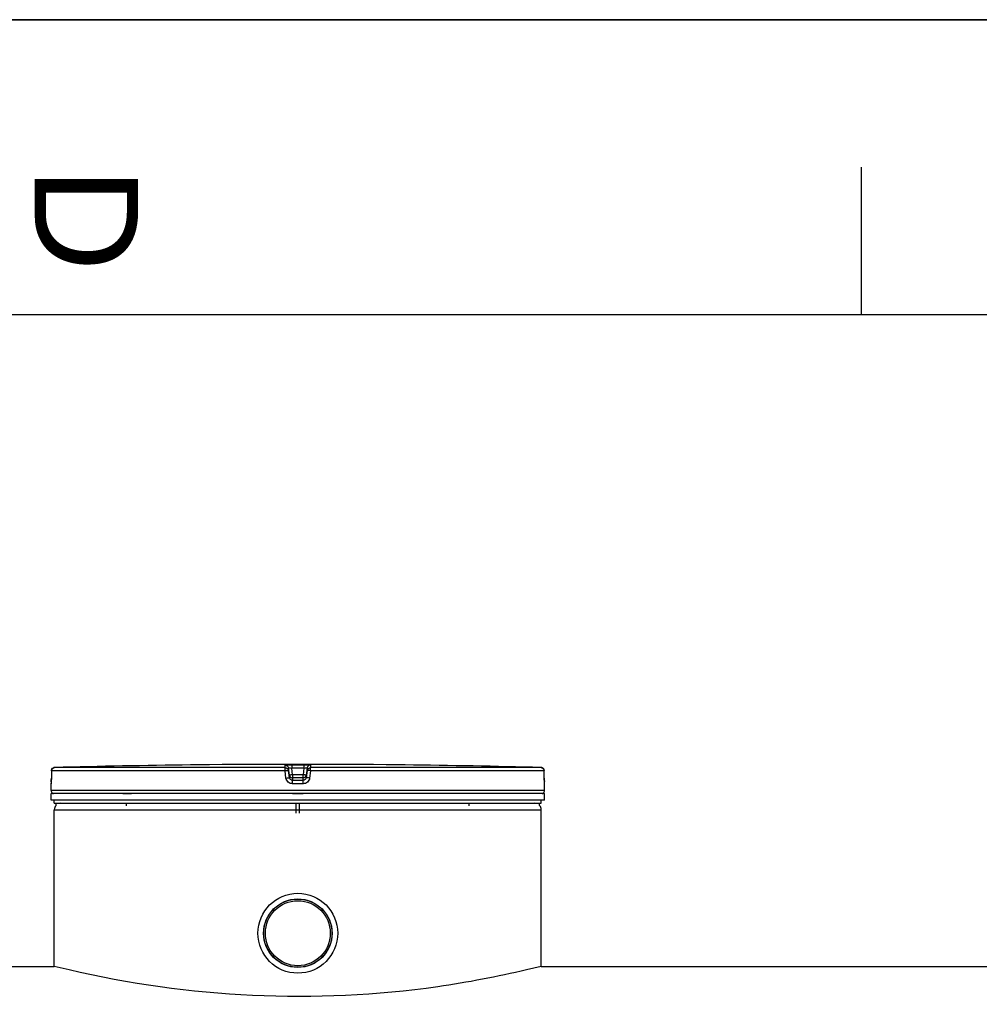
# Model space of a CAD drawing. Header units: millimetres. Extents: x 0 to 420, y 0 to 297.
# Tile 17 of 30: x 234 to 267, y 264 to 297. Entities that reach past the tile are written whole.
import ezdxf

# ---------------------------------------------------------------- set-up
doc = ezdxf.new("R2010")
doc.units = ezdxf.units.MM
doc.header["$LTSCALE"] = 23.1
doc.layers.get('0').update_dxf_attribs({"linetype": 'CONTINUOUS'})
doc.layers.add('01_GLOBAL', color=7, linetype='CONTINUOUS')
doc.layers.add('AXES_REF', color=7, linetype='CONTINUOUS')
doc.styles.add('TEXTSTYLE_2', font='arial.ttf')

# ---------------------------------------------------------------- blocks, each defined once
blk = doc.blocks.new('MARGEA3_BL0', base_point=(210.000078, 148.5))
at = {"color": 7, "linetype": 'Continuous'}
for p, q in [((420.000078, 297.000001), (0.000078, 297.000001)), ((0.000078, 296.999914), (420, 296.999914)), ((262.500078, 292.000001), (262.500078, 287.000001)), ((410.000078, 287.000001), (10.000078, 287.000001))]:
    blk.add_line(p, q, dxfattribs=at)
at = {"color": 7, "linetype": 'Continuous', "style": 'TEXTSTYLE_2', "oblique": 0.0000187}
blk.add_text('D', height=3.5, rotation=270, dxfattribs=at).set_placement((234.500078, 292.000001))

msp = doc.modelspace()

# ---------------------------------------------------------------- linework, layer by layer
at = {"color": 7, "linetype": 'Continuous'}
for p, q in [((0, 297), (420, 297)), ((235.063, 271.559), (235.061, 271.311)), ((239.996, 271.757), (239.777, 271.754)), ((239.997, 271.757), (239.996, 271.757)), ((239.996, 271.757), (239.996, 271.757)), ((239.997, 271.757), (239.997, 271.757)), ((246.828, 271.757), (246.827, 271.757)), ((247.047, 271.754), (246.828, 271.757)), ((251.762, 271.311), (251.761, 271.559)), ((235.058, 271.164), (235.057, 271.156)), ((235.059, 271.186), (235.058, 271.174)), ((235.058, 271.174), (235.058, 271.164)), ((235.06, 271.213), (235.059, 271.199)), ((235.059, 271.199), (235.059, 271.186)), ((235.061, 271.263), (235.06, 271.245)), ((235.06, 271.245), (235.06, 271.229)), ((235.06, 271.229), (235.06, 271.213)), ((235.061, 271.281), (235.061, 271.263)), ((251.763, 271.288), (251.762, 271.311)), ((251.763, 271.271), (251.762, 271.293)), ((251.763, 271.254), (251.763, 271.275)), ((251.763, 271.238), (251.763, 271.258)), ((251.764, 271.222), (251.763, 271.241)), ((251.764, 271.208), (251.764, 271.226)), ((251.765, 271.195), (251.764, 271.212)), ((251.765, 271.184), (251.765, 271.198)), ((251.766, 271.173), (251.765, 271.186)), ((251.766, 271.164), (251.765, 271.175)), ((251.767, 271.15), (251.766, 271.171)), ((235.052, 270.895), (235.052, 271.118)), ((235.057, 271.15), (235.056, 271.139)), ((235.056, 271.139), (235.056, 271.137)), ((235.057, 271.156), (235.057, 271.15)), ((251.767, 271.15), (251.767, 271.156)), ((251.767, 271.142), (251.767, 271.15)), ((251.772, 270.895), (251.772, 271.118)), ((251.772, 270.785), (235.052, 270.785)), ((235.052, 270.565), (235.052, 270.785)), ((251.772, 270.565), (235.052, 270.565)), ((235.096, 270.785), (235.096, 270.79)), ((235.162, 270.455), (235.162, 270.565)), ((251.662, 270.455), (251.662, 270.565)), ((251.728, 270.785), (251.728, 270.79)), ((251.772, 270.565), (251.772, 270.785)), ((235.162, 270.455), (251.662, 270.455)), ((235.219, 270.383), (235.219, 270.455)), ((235.325, 270.448), (235.325, 270.455)), ((237.603, 270.367), (237.603, 270.455)), ((243.359, 270.125), (243.359, 270.455)), ((243.465, 270.125), (243.465, 270.455)), ((249.22, 270.367), (249.22, 270.455)), ((251.499, 270.448), (251.499, 270.455)), ((251.605, 270.383), (251.605, 270.455)), ((218.939, 264.933), (235.162, 264.933)), ((235.66, 264.813), (235.162, 264.933)), ((251.662, 264.933), (251.165, 264.813)), ((251.662, 264.933), (267.845, 264.933))]:
    msp.add_line(p, q, dxfattribs=at)
at = {"color": 9, "linetype": 'Continuous'}
for p, q in [((235.063, 271.558), (235.061, 271.311)), ((235.063, 271.558), (235.063, 271.559)), ((242.979, 271.558), (235.063, 271.558)), ((242.985, 271.668), (235.17, 271.668)), ((243.01, 271.311), (242.979, 271.558)), ((242.985, 271.668), (242.985, 271.754)), ((243.094, 271.572), (243.094, 271.658)), ((243.125, 271.411), (243.094, 271.658)), ((243.125, 271.324), (243.094, 271.572)), ((243.206, 271.757), (243.206, 271.646)), ((243.206, 271.757), (243.412, 271.757)), ((243.617, 271.646), (243.206, 271.646)), ((243.234, 271.425), (243.206, 271.646)), ((243.412, 271.757), (243.617, 271.757)), ((243.617, 271.646), (243.59, 271.425)), ((243.617, 271.757), (243.617, 271.646)), ((243.73, 271.658), (243.699, 271.411)), ((243.73, 271.572), (243.699, 271.324)), ((243.73, 271.658), (243.73, 271.572)), ((243.845, 271.558), (243.813, 271.311)), ((243.839, 271.754), (243.839, 271.668)), ((251.654, 271.668), (243.839, 271.668)), ((251.761, 271.558), (243.845, 271.558)), ((246.827, 271.757), (246.827, 271.757)), ((251.761, 271.558), (251.761, 271.559)), ((251.762, 271.311), (251.761, 271.558)), ((235.061, 271.311), (235.061, 271.311)), ((243.125, 271.411), (243.125, 271.324)), ((243.125, 271.411), (243.126, 271.404)), ((243.233, 271.314), (243.234, 271.314)), ((243.59, 271.425), (243.234, 271.425)), ((243.234, 271.425), (243.234, 271.228)), ((243.59, 271.314), (243.234, 271.314)), ((243.412, 271.228), (243.234, 271.228)), ((243.59, 271.228), (243.412, 271.228)), ((243.59, 271.228), (243.59, 271.425)), ((243.591, 271.314), (243.59, 271.314)), ((243.699, 271.411), (243.698, 271.404)), ((243.699, 271.324), (243.699, 271.411)), ((251.762, 271.311), (251.762, 271.311)), ((235.054, 271.118), (235.052, 271.118)), ((251.772, 270.895), (235.052, 270.895)), ((243.412, 271.118), (243.232, 271.118)), ((243.592, 271.118), (243.412, 271.118)), ((251.772, 271.118), (251.77, 271.118)), ((235.096, 270.79), (235.131, 270.79)), ((237.48, 270.79), (237.78, 270.79)), ((243.236, 270.79), (243.588, 270.79)), ((251.692, 270.79), (251.728, 270.79))]:
    msp.add_line(p, q, dxfattribs=at)
at = {"color": 7, "linetype": 'Continuous'}
for points in [[(235.061, 271.311), (235.061, 271.291), (235.061, 271.281)], [(251.768, 271.139), (251.768, 271.137), (251.768, 271.136), (251.768, 271.137), (251.768, 271.137), (251.768, 271.138), (251.768, 271.14), (251.767, 271.142)]]:
    msp.add_lwpolyline(points, dxfattribs=at)
for radius in [1.353, 1.161]:
    msp.add_circle((243.412, 266.055), radius, dxfattribs=at)
at = {"color": 9, "linetype": 'Continuous'}
for centre, radius, start, end in [((235.175, 271.554), 0.115, 112.0165, 113.769), ((235.175, 271.554), 0.114, 106.6749, 112.0212), ((235.174, 271.556), 0.112, 102.7775, 106.6743), ((235.174, 271.558), 0.11, 99.3134, 102.7775), ((235.173, 271.563), 0.105, 91.5404, 99.3514), ((251.651, 271.563), 0.105, 80.773, 88.4616), ((251.65, 271.559), 0.109, 79.0843, 80.8147), ((251.65, 271.557), 0.111, 73.5209, 79.0707), ((251.649, 271.555), 0.113, 71.9797, 73.5335), ((251.649, 271.554), 0.114, 65.3471, 71.9745), ((251.649, 271.554), 0.114, 58.802, 65.3574), ((231.298, 271.329), 3.763, 357.8524, 359.726), ((244.319, 262.733), 8.76, 97.1155, 97.4749), ((242.505, 262.733), 8.76, 82.5251, 82.8845), ((255.579, 271.33), 3.816, 180.2832, 182.0532)]:
    msp.add_arc(centre, radius, start, end, dxfattribs=at)
at = {"color": 7, "linetype": 'Continuous'}
for centre, radius, start, end in [((243.412, -45.964), 317.739, 90.65549, 91.48637), ((243.412, -45.96), 317.735, 89.3842, 90.6158), ((243.412, -45.96), 317.735, 88.51363, 89.34452), ((243.231, 271.424), 0.107, 191.0823, 194.1887), ((243.236, 271.426), 0.112, 194.2514, 207.6086), ((243.237, 271.426), 0.114, 207.5628, 214.2521), ((243.586, 271.426), 0.114, 325.8327, 332.443), ((243.587, 271.426), 0.113, 332.399, 345.5782), ((243.592, 271.424), 0.107, 345.6375, 348.9197), ((235.162, 271.118), 0.11, 162.8745, 180), ((235.162, 270.895), 0.11, 180, 235.7356), ((251.662, 270.895), 0.11, 304.2644, 360), ((251.662, 271.118), 0.11, 0, 17.1275), ((235.124, 270.79), 0.0286, 148.6217, 180), ((251.699, 270.79), 0.0286, 0, 31.3783)]:
    msp.add_arc(centre, radius, start, end, dxfattribs=at)
for points in [[(235.063, 271.559), (235.063, 271.61), (235.119, 271.667), (235.17, 271.668)], [(251.654, 271.668), (251.705, 271.667), (251.76, 271.61), (251.761, 271.559)], [(243.143, 271.362), (243.162, 271.334), (243.199, 271.315), (243.233, 271.314)], [(243.68, 271.362), (243.661, 271.334), (243.625, 271.315), (243.591, 271.314)]]:
    msp.add_open_spline(points, degree=3, dxfattribs=at)
at = {"color": 9, "linetype": 'Continuous'}
for points in [[(235.063, 271.558), (235.063, 271.598), (235.092, 271.642), (235.129, 271.659)], [(242.985, 271.754), (243.033, 271.754), (243.088, 271.706), (243.094, 271.658)], [(242.985, 271.668), (243.033, 271.668), (243.088, 271.62), (243.094, 271.572)], [(243.839, 271.754), (243.791, 271.754), (243.736, 271.706), (243.73, 271.658)], [(243.73, 271.572), (243.736, 271.62), (243.791, 271.668), (243.839, 271.668)], [(251.761, 271.558), (251.761, 271.594), (251.739, 271.633), (251.708, 271.652)], [(243.234, 271.228), (243.185, 271.228), (243.131, 271.276), (243.125, 271.324)], [(243.699, 271.324), (243.693, 271.276), (243.638, 271.228), (243.59, 271.228)]]:
    msp.add_open_spline(points, degree=3, dxfattribs=at)
for points, knots in [([(242.979, 271.558), (242.979, 271.584), (242.988, 271.614), (242.975, 271.663), (242.985, 271.668)], [0, 0, 0, 0, 0.696676, 1, 1, 1, 1]), ([(242.979, 271.558), (243.006, 271.562), (243.046, 271.563), (243.076, 271.572), (243.094, 271.569), (243.094, 271.572)], [0, 0, 0, 0, 0.702528, 0.921269, 1, 1, 1, 1]), ([(242.985, 271.754), (242.985, 271.76), (243.02, 271.749), (243.053, 271.76), (243.128, 271.755), (243.178, 271.757), (243.206, 271.757)], [0, 0, 0, 0, 0.076793, 0.294399, 0.618544, 1, 1, 1, 1]), ([(243.094, 271.658), (243.094, 271.661), (243.112, 271.653), (243.14, 271.658), (243.18, 271.649), (243.206, 271.646)], [0, 0, 0, 0, 0.078331, 0.297814, 1, 1, 1, 1]), ([(243.617, 271.757), (243.646, 271.757), (243.696, 271.755), (243.77, 271.76), (243.804, 271.749), (243.839, 271.76), (243.839, 271.754)], [0, 0, 0, 0, 0.38169, 0.705926, 0.923307, 1, 1, 1, 1]), ([(243.617, 271.646), (243.644, 271.649), (243.683, 271.658), (243.712, 271.653), (243.73, 271.661), (243.73, 271.658)], [0, 0, 0, 0, 0.703406, 0.922256, 1, 1, 1, 1]), ([(243.845, 271.558), (243.818, 271.562), (243.777, 271.563), (243.748, 271.572), (243.73, 271.569), (243.73, 271.572)], [0, 0, 0, 0, 0.702528, 0.921269, 1, 1, 1, 1]), ([(243.845, 271.558), (243.845, 271.584), (243.836, 271.614), (243.849, 271.663), (243.839, 271.668)], [0, 0, 0, 0, 0.696676, 1, 1, 1, 1]), ([(235.059, 271.188), (235.058, 271.17), (235.051, 271.155), (235.06, 271.118), (235.054, 271.118)], [0, 0, 0, 0, 0.737028, 1, 1, 1, 1]), ([(243.01, 271.311), (243.037, 271.314), (243.074, 271.323), (243.109, 271.319), (243.123, 271.327), (243.125, 271.324)], [0, 0, 0, 0, 0.703014, 0.921451, 1, 1, 1, 1]), ([(243.232, 271.118), (243.179, 271.118), (243.071, 271.157), (243.017, 271.259), (243.01, 271.311)], [0, 0, 0, 0, 0.499748, 1, 1, 1, 1]), ([(243.179, 271.418), (243.166, 271.417), (243.154, 271.409), (243.125, 271.416), (243.125, 271.411)], [0, 0, 0, 0, 0.731988, 1, 1, 1, 1]), ([(243.232, 271.118), (243.232, 271.143), (243.239, 271.177), (243.227, 271.219), (243.234, 271.228)], [0, 0, 0, 0, 0.697837, 1, 1, 1, 1]), ([(243.592, 271.118), (243.592, 271.143), (243.585, 271.177), (243.597, 271.219), (243.59, 271.228)], [0, 0, 0, 0, 0.697838, 1, 1, 1, 1]), ([(243.813, 271.311), (243.807, 271.259), (243.753, 271.157), (243.645, 271.118), (243.592, 271.118)], [0, 0, 0, 0, 0.498891, 1, 1, 1, 1]), ([(243.699, 271.411), (243.699, 271.416), (243.669, 271.409), (243.658, 271.417), (243.644, 271.418)], [0, 0, 0, 0, 0.268012, 1, 1, 1, 1]), ([(243.813, 271.311), (243.787, 271.314), (243.749, 271.323), (243.715, 271.319), (243.701, 271.327), (243.699, 271.324)], [0, 0, 0, 0, 0.703014, 0.921451, 1, 1, 1, 1]), ([(251.77, 271.118), (251.763, 271.118), (251.774, 271.158), (251.765, 271.174), (251.765, 271.193)], [0, 0, 0, 0, 0.262647, 1, 1, 1, 1]), ([(235.054, 271.118), (235.054, 271.121), (235.054, 271.128), (235.055, 271.135), (235.056, 271.138)], [0, 0, 0, 0, 0.497733, 1, 1, 1, 1]), ([(251.77, 271.118), (251.77, 271.121), (251.77, 271.128), (251.769, 271.135), (251.768, 271.138)], [0, 0, 0, 0, 0.497732, 1, 1, 1, 1])]:
    msp.add_open_spline(points, degree=3, knots=knots, dxfattribs=at)
at = {"color": 7, "linetype": 'Continuous'}
msp.add_open_spline([(251.165, 264.813), (250.17, 264.581), (245.073, 263.594), (239.719, 263.864), (235.66, 264.813)], degree=3, knots=[0, 0, 0, 0, 0.196896, 1, 1, 1, 1], dxfattribs=at)
at = {"layer": '01_GLOBAL', "color": 9, "linetype": 'Continuous'}
msp.add_line((235.162, 270.235), (251.662, 270.235), dxfattribs=at)
at = {"layer": '01_GLOBAL', "color": 7, "linetype": 'Continuous'}
for p, q in [((235.162, 264.933), (235.162, 270.235)), ((251.662, 264.933), (251.662, 270.235))]:
    msp.add_line(p, q, dxfattribs=at)
for centre, start, end in [((235.382, 270.235), 137.755, 180), ((235.382, 270.235), 90, 105.0766), ((251.442, 270.235), 74.9234, 90), ((251.442, 270.235), 0, 42.245)]:
    msp.add_arc(centre, 0.22, start, end, dxfattribs=at)
at = {"layer": 'AXES_REF', "color": 7, "linetype": 'Continuous'}
for radius in [1.155, 1.1]:
    msp.add_circle((243.412, 266.055), radius, dxfattribs=at)

# ---------------------------------------------------------------- block references
at = {"color": 7, "linetype": 'Continuous'}
msp.add_blockref('MARGEA3_BL0', (210, 148.5), dxfattribs=at)

doc.saveas('drawing.dxf')
